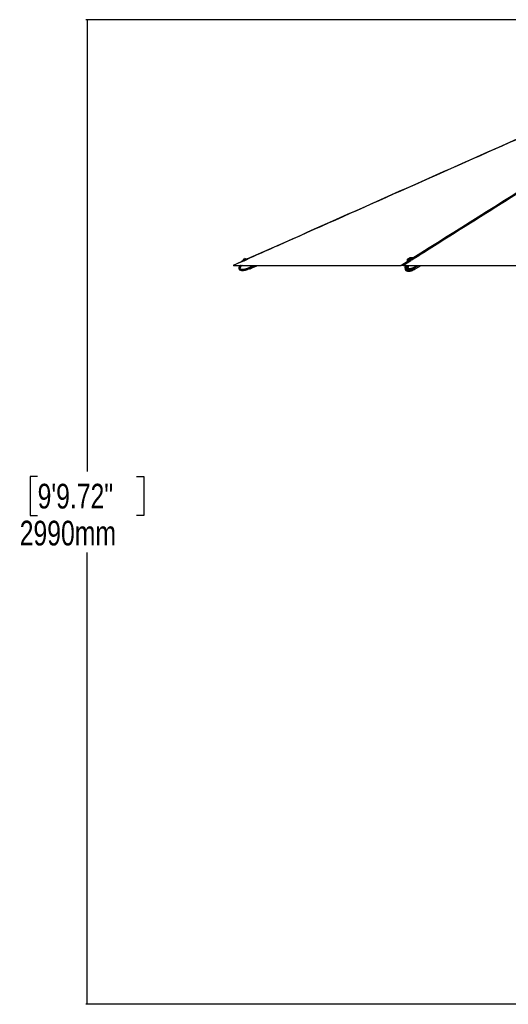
# Model space of a CAD drawing. Header units: millimetres. Extents: x 20 to 26059, y 28 to 17777.
# Tile 67 of 90: x 17762 to 20731, y 2281 to 8261. Entities that reach past the tile are written whole.
import ezdxf

# ---------------------------------------------------------------- set-up
doc = ezdxf.new("R2010")
doc.units = ezdxf.units.MM
doc.header["$LTSCALE"] = 2
doc.layers.add('COMPONENT_GEOMETRY', color=7, linetype='Continuous')
doc.styles.add('SLDTEXTSTYLE0', font='TXT', dxfattribs={"width": 0.75})
doc.dimstyles.new('SLDDIMSTYLE1', dxfattribs={"dimtxt": 150, "dimasz": 6.604, "dimexe": 0, "dimexo": 0.0625, "dimgap": 37.5, "dimtad": 0, "dimtih": 1, "dimtoh": 1, "dimdec": 1, "dimrnd": 1e-09, "dimzin": 12, "dimdsep": 46, "dimtxsty": 'SLDTEXTSTYLE0', "dimsah": 1, "dimcen": 0.09, "dimadec": 0, "dimazin": 3, "dimtfac": 1, "dimtdec": 1, "dimtofl": 0, "dimtmove": 0, "dimatfit": 3, "dimfxl": 1, "dimfrac": 2, "dimtolj": 1, "dimtzin": 12, "dimarcsym": 0})

# ---------------------------------------------------------------- blocks, each defined once
blk = doc.blocks.new('_D_4')
at = {"layer": 'COMPONENT_GEOMETRY', "color": 7}
for p, q in [((22338.3, 8261.3), (18165.1, 8261.3)), ((18171.5, 8261.3), (18171.5, 5517.8)), ((17871.3, 5487.4), (17825.6, 5487.4)), ((17825.6, 5487.4), (17825.6, 5249.2)), ((18471.6, 5487.4), (18517.3, 5487.4)), ((18517.3, 5487.4), (18517.3, 5249.2)), ((17825.6, 5249.2), (17871.3, 5249.2)), ((18517.3, 5249.2), (18471.6, 5249.2)), ((18171.5, 2281.3), (18171.5, 5024.8)), ((22362, 2281.3), (18165.1, 2281.3))]:
    blk.add_line(p, q, dxfattribs=at)
for points in [[(18171.5, 8261.3), (18170.4, 8254.7), (18172.5, 8254.7)], [(18171.5, 2281.3), (18172.5, 2287.9), (18170.4, 2287.9)]]:
    blk.add_solid(points, dxfattribs=at)
at = {"layer": 'COMPONENT_GEOMETRY', "color": 7, "char_height": 150, "attachment_point": 1, "style": 'SLDTEXTSTYLE0'}
for s, insert in [('9\'9.72"', (17871.3, 5442.6)), ('2990mm', (17762.3, 5218.2))]:
    blk.add_mtext(s, dxfattribs=dict(at, insert=insert))

msp = doc.modelspace()

# ---------------------------------------------------------------- linework, layer by layer
at = {"color": 7, "linetype": 'Continuous', "lineweight": 25}
for p, q in [((19112.85, 6793), (19059.63, 6769.35)), ((19061.78, 6769.33), (20078.73, 6769.33)), ((19111.74, 6795.53), (19112.87, 6792.94)), ((19119.94, 6799.97), (19120.24, 6799.3)), ((19137.63, 6806.96), (19137.33, 6807.63)), ((19147.23, 6808.22), (19146.15, 6810.68)), ((19165.49, 6759.82), (19161.3, 6769.33)), ((19165.45, 6769.33), (19168.86, 6761.57)), ((19165.49, 6759.81), (19168.37, 6761.08)), ((19165.49, 6759.82), (19165.49, 6759.81)), ((19169.15, 6761.41), (19165.67, 6769.33)), ((19169.15, 6761.42), (19165.67, 6769.33)), ((19172.71, 6753.31), (19209.1, 6769.33)), ((20093.75, 6769.33), (22548.88, 6769.33)), ((20115.78, 6802.28), (20116.77, 6799.07)), ((20124.44, 6805.74), (20124.66, 6805.04)), ((20128.92, 6811.75), (20129.9, 6813.01)), ((20131.18, 6811.64), (20128.92, 6811.75)), ((20129.9, 6813.01), (20133.14, 6814.15)), ((20130.31, 6811.68), (20129.9, 6813.01)), ((20134.42, 6812.79), (20131.18, 6811.64)), ((20133.14, 6814.15), (20135.4, 6814.04)), ((20133.65, 6812.52), (20133.14, 6814.15)), ((20135.4, 6814.04), (20134.42, 6812.79)), ((20142.8, 6810.68), (20142.58, 6811.38)), ((20146.17, 6803.21), (20146.06, 6803.56)), ((20152.68, 6810.24), (20151.68, 6813.44)), ((20167.36, 6757.84), (20169.47, 6759.15)), ((20170.18, 6764.51), (20168.68, 6769.33)), ((20169.88, 6760.07), (20169.76, 6759.98)), ((20171.83, 6761.27), (20169.88, 6760.07)), ((20169.95, 6759.45), (20185.88, 6769.33)), ((20170, 6750.06), (20200.86, 6769.33)), ((20170.18, 6764.51), (20172.22, 6765.77)), ((20170.18, 6764.51), (20170.18, 6764.51)), ((20172.37, 6765.95), (20171.31, 6769.33)), ((20172.77, 6766.11), (20171.77, 6769.33)), ((19148.08, 6745.13), (19145.59, 6743.31)), ((19148.08, 6745.1), (19145.59, 6743.31)), ((19156.27, 6748.48), (19150.56, 6746.55)), ((19156.27, 6748.45), (19150.56, 6746.52)), ((19162.44, 6749.01), (19159.2, 6748.9)), ((19162.44, 6749.01), (19159.2, 6748.87)), ((19162.87, 6749.12), (19169.05, 6751.7)), ((19167.64, 6755.37), (19167.48, 6755.29)), ((19170.39, 6756.58), (19167.64, 6755.37)), ((19172.16, 6753.07), (19169.05, 6751.7)), ((19172.47, 6753.86), (19171.3, 6756.52)), ((19171.3, 6756.52), (19171.3, 6756.52)), ((20110.48, 6746.63), (20110.18, 6746.81)), ((20142.42, 6740.4), (20144.33, 6738.58)), ((20147.05, 6743.76), (20143.02, 6741.82)), ((20143.59, 6742.09), (20144.48, 6741.47)), ((20144.48, 6741.47), (20152.91, 6743.28)), ((20152.1, 6740.38), (20146.66, 6738.57)), ((20156.24, 6744.3), (20150.28, 6744.18)), ((20152.1, 6749.86), (20150.96, 6749.48)), ((20152.91, 6743.28), (20154.49, 6744.27)), ((20159.05, 6753.2), (20155.01, 6751.27)), ((20159.05, 6743.73), (20155.01, 6741.79)), ((20157.72, 6744.41), (20162.09, 6747)), ((20158.58, 6744.3), (20159.97, 6744.16)), ((20164.29, 6748.37), (20162.09, 6747)), ((20167.41, 6748.45), (20169.52, 6749.76))]:
    msp.add_line(p, q, dxfattribs=at)
at = {"color": 8, "linetype": 'Continuous', "lineweight": 25}
for p, q in [((19168.37, 6761.08), (19164.74, 6769.33)), ((19165.4, 6769.33), (19168.92, 6761.32)), ((19169.05, 6761.65), (19168.86, 6761.57)), ((19169.15, 6761.42), (19187.13, 6769.33)), ((19170.05, 6759.37), (19169.89, 6759.3)), ((19171.14, 6756.91), (19199.36, 6769.33)), ((20078.73, 6769.33), (20123.14, 6797.25)), ((20138.39, 6797.4), (20093.75, 6769.33)), ((20172.22, 6765.77), (20171.11, 6769.33)), ((20172.35, 6761.6), (20184.82, 6769.33)), ((20172.77, 6766.11), (20177.96, 6769.33)), ((20142.25, 6740.97), (20142.42, 6740.4)), ((20144.33, 6738.58), (20143.31, 6741.96)), ((20145.69, 6741.73), (20146.66, 6738.57)), ((20152.1, 6740.38), (20151.31, 6742.93)), ((20154.27, 6744.13), (20155.01, 6741.79)), ((20159.05, 6743.73), (20158.88, 6744.27))]:
    msp.add_line(p, q, dxfattribs=at)
at = {"color": 7, "linetype": 'Continuous', "lineweight": 25, "flags": 128}
for points in [[(19103, 6769.33), (19101.83, 6768.03), (19099.98, 6765.77), (19098.26, 6763.4), (19095.99, 6759.55), (19095.36, 6758.19), (19094.6, 6756.12), (19094.07, 6753.96), (19093.92, 6752.88), (19093.9, 6750.64), (19094.05, 6749.51), (19094.49, 6747.93), (19095.21, 6746.4), (19096.15, 6745.06), (19097.32, 6743.84), (19098.25, 6743.08), (19100.33, 6741.78), (19101.46, 6741.24), (19103.46, 6740.46), (19105.53, 6739.86), (19107.68, 6739.4), (19109.86, 6739.07), (19112.79, 6738.79), (19115.75, 6738.68), (19118.73, 6738.7), (19121.71, 6738.85), (19124.74, 6739.12), (19127.76, 6739.48), (19130.78, 6739.93), (19133.79, 6740.46), (19139.51, 6741.67), (19145.18, 6743.13), (19145.18, 6743.13)], [(19111.74, 6795.53), (19111.75, 6795.54), (19112.22, 6795.75), (19113.34, 6796.25), (19115.05, 6797.01), (19117.3, 6798.01), (19120, 6799.2), (19123.04, 6800.54), (19126.3, 6801.98), (19129.67, 6803.46), (19133.01, 6804.93), (19136.2, 6806.33), (19139.1, 6807.6), (19141.61, 6808.71), (19143.64, 6809.59), (19145.11, 6810.23), (19145.95, 6810.59), (19146.15, 6810.68)], [(19114.3, 6792.85), (19114.75, 6793.05), (19116.46, 6793.81), (19118.71, 6794.8), (19121.41, 6795.99), (19124.45, 6797.34), (19127.71, 6798.78), (19131.08, 6800.26), (19134.42, 6801.73), (19137.61, 6803.13), (19140.51, 6804.4), (19143.02, 6805.5), (19145.05, 6806.39), (19146.1, 6806.84)], [(19119.94, 6799.97), (19120.1, 6800.05), (19120.86, 6800.39), (19122.2, 6800.98), (19124.02, 6801.78), (19126.18, 6802.74), (19128.52, 6803.77), (19130.87, 6804.8), (19133.06, 6805.76), (19134.91, 6806.57), (19136.3, 6807.18), (19137.13, 6807.54), (19137.33, 6807.63)], [(19122.38, 6806.22), (19122.59, 6806.32), (19123.41, 6806.69), (19124.74, 6807.27), (19126.37, 6807.99), (19128.06, 6808.73), (19129.54, 6809.38), (19130.6, 6809.84), (19131.06, 6810.05), (19131.08, 6810.05)], [(19171.14, 6756.91), (19170.96, 6757.32), (19170.75, 6757.79), (19170.52, 6758.31), (19170.27, 6758.88), (19170.01, 6759.48), (19169.73, 6760.11), (19169.44, 6760.76), (19169.15, 6761.42)], [(19170.15, 6759.16), (19170.06, 6759.36), (19169.95, 6759.6), (19169.84, 6759.86), (19169.71, 6760.14), (19169.58, 6760.44), (19169.44, 6760.76), (19169.3, 6761.08), (19169.15, 6761.41)], [(20117.94, 6806.05), (20116.55, 6804.66), (20115.82, 6803.38), (20115.78, 6802.28), (20116.42, 6801.4), (20117.74, 6800.76), (20119.67, 6800.4), (20122.14, 6800.32), (20125.05, 6800.53), (20128.3, 6801.03), (20131.75, 6801.78), (20135.29, 6802.77), (20138.76, 6803.96), (20142.04, 6805.29), (20145, 6806.73), (20147.53, 6808.21), (20149.52, 6809.67), (20150.91, 6811.07), (20151.64, 6812.34), (20151.68, 6813.44), (20151.03, 6814.32), (20149.72, 6814.96), (20147.79, 6815.32), (20145.32, 6815.4), (20142.41, 6815.19), (20139.16, 6814.7), (20137.77, 6814.42)], [(20116.77, 6799.07), (20117.42, 6798.19), (20118.73, 6797.56), (20120.66, 6797.19), (20123.13, 6797.11), (20126.05, 6797.33), (20129.29, 6797.82), (20132.75, 6798.58), (20136.28, 6799.57), (20139.76, 6800.75), (20143.04, 6802.09), (20146, 6803.52), (20148.52, 6805), (20150.52, 6806.47), (20151.91, 6807.86), (20152.64, 6809.13), (20152.68, 6810.23), (20152.68, 6810.24)], [(20124.42, 6806.15), (20124.59, 6805.46), (20125.41, 6804.97), (20126.84, 6804.75)], [(20124.66, 6805.04), (20124.81, 6804.77), (20125.63, 6804.28), (20127.05, 6804.06)], [(20126.84, 6804.75), (20128.76, 6804.81), (20131.03, 6805.15), (20133.48, 6805.74), (20135.94, 6806.54), (20138.22, 6807.49), (20140.15, 6808.52), (20141.58, 6809.55), (20142.42, 6810.51), (20142.6, 6811.32), (20142.37, 6811.73)], [(20127.05, 6804.06), (20128.97, 6804.12), (20131.24, 6804.46), (20133.7, 6805.05), (20136.16, 6805.85), (20138.44, 6806.8), (20140.36, 6807.82), (20141.8, 6808.85), (20142.64, 6809.81), (20142.82, 6810.62), (20142.8, 6810.68)], [(20128.82, 6811), (20130.26, 6811.08), (20131.99, 6811.45), (20133.75, 6812.03), (20135.26, 6812.75), (20136.3, 6813.49), (20136.71, 6814.14), (20136.43, 6814.6), (20135.5, 6814.8), (20134.06, 6814.71), (20132.33, 6814.35), (20130.58, 6813.76), (20129.07, 6813.05), (20128.02, 6812.31), (20127.61, 6811.66), (20127.89, 6811.2), (20128.82, 6811)], [(20169.7, 6759.3), (20170.82, 6760.06), (20172.35, 6761.6)], [(20172.37, 6765.95), (20172.37, 6765.94), (20172.36, 6765.9), (20172.33, 6765.86), (20172.28, 6765.82), (20172.22, 6765.77)], [(19169.05, 6751.7), (19169.02, 6751.76), (19168.95, 6751.94), (19168.82, 6752.23), (19168.65, 6752.63), (19168.42, 6753.13), (19168.15, 6753.75), (19167.84, 6754.47), (19167.48, 6755.29)], [(19172.48, 6753.81), (19172.61, 6753.54), (19172.71, 6753.31), (19172.61, 6753.55), (19172.31, 6754.24), (19171.81, 6755.37), (19171.14, 6756.91)]]:
    msp.add_lwpolyline(points, dxfattribs=at)
at = {"color": 7, "linetype": 'Continuous', "lineweight": 25}
for centre, radius, start, end in [((19130.56, 6799.43), 10.63, 140.295957, 177.093605), ((19130.56, 6799.43), 10.63, 50.416938, 87.214585), ((19203.46, 6681.72), 86.76, 113.456131, 113.851981), ((20139.84, 6777.34), 36.12, 111.360353, 127.338744), ((20134.87, 6804.19), 10.63, 128.407548, 169.381833), ((20134.87, 6804.19), 10.63, 45.171882, 86.146168), ((20168.15, 6764.26), 4.97, 327.624748, 21.849113), ((19170.21, 6757.11), 0.56, 289.320722, 16.90284), ((20148.06, 6750.73), 7.31, 258.684538, 296.514882), ((20149.76, 6736.57), 5.81, 90.908612, 113.314058), ((20164.1, 6762.61), 13.87, 232.788878, 295.161251)]:
    msp.add_arc(centre, radius, start, end, dxfattribs=at)
at = {"color": 8, "linetype": 'Continuous', "lineweight": 25}
for centre, radius, start, end in [((20162.37, 6765.83), 9.42, 301.984376, 321.606767), ((20162.83, 6764.39), 17.4, 234.911531, 267.536616), ((20162.27, 6756.86), 9.86, 268.946902, 301.442647)]:
    msp.add_arc(centre, radius, start, end, dxfattribs=at)
at = {"color": 7, "linetype": 'Continuous', "lineweight": 25}
for centre, major_axis, ratio, start_param, end_param in [((19130.35, 6799.9), (8.7, 3.83), 0.0156602, 4.1199863, 5.2560833), ((19168.46, 6761.1), (-2.42, 5.49), 0.0149196, 1.5690011, 2.5315518), ((19168.91, 6761.59), (-1.21, 2.75), 0.0166651, 1.569001, 2.5485741), ((19169.01, 6761.34), (-2.18, 4.94), 0.0166651, 1.569001, 2.5315517), ((19163.95, 6773.22), (-7.35, 16.7), 0.0166651, 2.5485741, 3.1397973), ((20158.09, 6777.69), (-11.32, 18.57), 0.6359589, 3.146723, 3.3742105), ((20168.04, 6765.8), (-3.13, 5.12), 0.6368561, 3.3738443, 4.336395), ((19163.4, 6772.98), (-8.76, 19.91), 0.0161836, 2.5315518, 3.1397973), ((19163.95, 6773.22), (-8.52, 19.36), 0.0166651, 2.5315517, 3.1402924), ((20158.09, 6768.27), (-11.37, 18.54), 0.6343786, 2.7616319, 3.1669923)]:
    msp.add_ellipse(centre, major_axis=major_axis, ratio=ratio, start_param=start_param, end_param=end_param, dxfattribs=at)
at = {"color": 8, "linetype": 'Continuous', "lineweight": 25}
msp.add_ellipse((20158.09, 6768.27), major_axis=(-11.68, 18.35), ratio=0.6583803, start_param=2.1991888, end_param=2.7508127, dxfattribs=at)
at = {"color": 7, "linetype": 'Continuous', "lineweight": 25}
for points, knots in [([(21802.06, 7987.83), (21680.26, 7933.63), (21324.46, 7775.29), (20500.5, 7408.93), (19708.86, 7056.99), (19151.27, 6809.11), (19061.78, 6769.33)], [0, 0, 0, 0, 0.133354, 0.3895813, 0.9020384, 1, 1, 1, 1]), ([(21800.39, 7987.84), (21779.97, 7978.76), (21545.61, 7874.47), (20833.14, 7557.77), (19969.17, 7173.65), (19319.15, 6884.71), (19147.21, 6808.28)], [0, 0, 0, 0, 0.0230888, 0.2650394, 0.8055818, 1, 1, 1, 1]), ([(19061.78, 6769.33), (19061.65, 6769.33), (19060.94, 6769.33), (19060.04, 6769.33), (19059.47, 6769.33), (19059.63, 6769.33), (19059.64, 6769.33)], [0, 0, 0, 0, 0.0974599, 0.5218186, 0.9584682, 1, 1, 1, 1]), ([(19165.49, 6759.81), (19165.63, 6759.51), (19165.92, 6758.9), (19166.34, 6758.01), (19166.75, 6757.17), (19167.09, 6756.46), (19167.39, 6755.87), (19167.56, 6755.54), (19167.64, 6755.38), (19167.64, 6755.37)], [0, 0, 0, 0, 0.1727117, 0.3504341, 0.523145, 0.7008597, 0.8420721, 0.9859711, 1, 1, 1, 1]), ([(20093.75, 6769.33), (20093.39, 6769.33), (20091.57, 6769.33), (20088.44, 6769.33), (20084.56, 6769.33), (20081.27, 6769.33), (20079.51, 6769.33), (20078.78, 6769.33), (20078.73, 6769.33)], [0, 0, 0, 0, 0.0530565, 0.2728854, 0.4925364, 0.7381047, 0.9839564, 1, 1, 1, 1]), ([(20107.88, 6769.33), (20107.73, 6769.08), (20106.95, 6767.67), (20105.98, 6765.18), (20104.98, 6762.12), (20104.35, 6759.42), (20104.13, 6756.83), (20104.33, 6754.35), (20104.94, 6752.21), (20105.92, 6750.36), (20107.15, 6748.95), (20108.55, 6747.7), (20109.59, 6747.11), (20110.17, 6746.78)], [0, 0, 0, 0, 0.0368405, 0.202581, 0.3191074, 0.4201308, 0.519691, 0.6118664, 0.6986166, 0.7702058, 0.8492005, 0.9157758, 1, 1, 1, 1]), ([(20160.01, 6753.63), (20160.11, 6753.69), (20162.63, 6754.93), (20165.05, 6756.42), (20167.36, 6757.84)], [0, 0, 0, 0, 0.0415438, 1, 1, 1, 1]), ([(20170.18, 6764.51), (20170.27, 6764.2), (20170.45, 6763.59), (20170.56, 6762.71), (20170.55, 6761.87), (20170.43, 6761.16), (20170.21, 6760.57), (20170.01, 6760.24), (20169.89, 6760.08), (20169.88, 6760.07)], [0, 0, 0, 0, 0.1727117, 0.3504341, 0.523145, 0.7008597, 0.8420721, 0.9859711, 1, 1, 1, 1]), ([(19145.18, 6743.13), (19145.21, 6743.15), (19145.26, 6743.17), (19145.5, 6743.27), (19145.59, 6743.31)], [0, 0, 0, 0, 0.64357563, 1, 1, 1, 1]), ([(19145.59, 6743.31), (19145.44, 6743.24), (19145.22, 6743.14), (19145.19, 6743.13), (19145.18, 6743.13)], [0, 0, 0, 0, 0.64357607, 1, 1, 1, 1]), ([(19148.08, 6745.13), (19148.24, 6745.29), (19148.57, 6745.6), (19149.4, 6746.1), (19150.12, 6746.4), (19150.51, 6746.53), (19150.56, 6746.55)], [0, 0, 0, 0, 0.320917, 0.6423854, 0.9503785, 1, 1, 1, 1]), ([(19150.56, 6746.52), (19150.24, 6746.4), (19149.58, 6746.16), (19148.77, 6745.7), (19148.3, 6745.34), (19148.12, 6745.15), (19148.08, 6745.1)], [0, 0, 0, 0, 0.2990505, 0.5979905, 0.9014906, 1, 1, 1, 1]), ([(19156.27, 6748.48), (19156.44, 6748.54), (19156.78, 6748.65), (19157.29, 6748.78), (19157.79, 6748.87), (19158.25, 6748.92), (19158.69, 6748.94), (19159, 6748.92), (19159.16, 6748.9), (19159.2, 6748.9)], [0, 0, 0, 0, 0.1503438, 0.3052734, 0.4555505, 0.6097905, 0.7678779, 0.9300431, 1, 1, 1, 1]), ([(19159.2, 6748.87), (19159.09, 6748.88), (19158.85, 6748.91), (19158.4, 6748.9), (19157.9, 6748.85), (19157.37, 6748.76), (19156.81, 6748.63), (19156.45, 6748.51), (19156.27, 6748.45)], [0, 0, 0, 0, 0.1670415, 0.338809, 0.5058933, 0.6782451, 0.8365005, 1, 1, 1, 1]), ([(19162.44, 6749.01), (19162.59, 6749.05), (19162.84, 6749.11), (19162.86, 6749.11), (19162.87, 6749.12)], [0, 0, 0, 0, 0.6351848, 1, 1, 1, 1]), ([(19162.87, 6749.12), (19162.84, 6749.11), (19162.79, 6749.1), (19162.53, 6749.03), (19162.44, 6749.01)], [0, 0, 0, 0, 0.6350635, 1, 1, 1, 1]), ([(19172.47, 6753.86), (19172.49, 6753.8), (19172.53, 6753.67), (19172.51, 6753.46), (19172.42, 6753.28), (19172.3, 6753.14), (19172.2, 6753.09), (19172.16, 6753.07)], [0, 0, 0, 0, 0.2146538, 0.4293071, 0.6439758, 0.8586748, 1, 1, 1, 1]), ([(20104.98, 6752.39), (20104.98, 6752.39), (20104.71, 6751.57), (20104.36, 6749.82), (20104.13, 6747.24), (20104.33, 6744.75), (20104.95, 6742.62), (20105.93, 6740.77), (20107.16, 6739.37), (20108.54, 6738.14), (20109.55, 6737.57), (20110.11, 6737.25)], [0, 0, 0, 0, 0.0011777, 0.1503332, 0.2971816, 0.4330819, 0.5609235, 0.6665369, 0.7828231, 0.8809094, 1, 1, 1, 1]), ([(20150.16, 6749.03), (20149.59, 6748.59), (20147.77, 6747.2), (20144.18, 6744.78), (20139.35, 6741.88), (20134.44, 6739.47), (20129.96, 6737.7), (20126.3, 6736.58), (20122.97, 6735.87), (20119.91, 6735.48), (20116.72, 6735.44), (20114.06, 6735.78), (20112.04, 6736.38), (20110.92, 6736.79), (20110.3, 6737.17), (20110.12, 6737.28)], [0, 0, 0, 0, 0.0464488, 0.1483186, 0.2856428, 0.4234349, 0.5220323, 0.6209159, 0.6923389, 0.7639854, 0.8413565, 0.9194448, 0.9530181, 0.9867813, 1, 1, 1, 1]), ([(20110.44, 6737.17), (20111.23, 6736.76), (20113.57, 6735.5), (20118.6, 6734.21), (20122.67, 6734.01), (20125.1, 6733.9)], [0, 0, 0, 0, 0.1671099, 0.5015432, 1, 1, 1, 1]), ([(20110.51, 6746.7), (20111.27, 6746.3), (20113.61, 6745.07), (20116.84, 6744.14), (20119.17, 6743.98), (20119.85, 6743.93)], [0, 0, 0, 0, 0.2540313, 0.7818307, 1, 1, 1, 1]), ([(20125.32, 6743.45), (20128.1, 6743.61), (20133.15, 6743.91), (20139.13, 6745.32), (20143.1, 6746.48), (20145.39, 6747.24), (20147.64, 6748.04), (20149.42, 6748.7), (20150.7, 6749.26), (20150.99, 6749.39)], [0, 0, 0, 0, 0.3099318, 0.5640938, 0.6909232, 0.7788811, 0.8370398, 0.9635726, 1, 1, 1, 1]), ([(20131.43, 6734.47), (20132.12, 6734.52), (20135.12, 6734.75), (20139.11, 6735.82), (20143.15, 6736.99), (20145.46, 6737.76), (20147.71, 6738.58), (20149.51, 6739.25), (20150.8, 6739.83), (20151.11, 6739.96)], [0, 0, 0, 0, 0.0997985, 0.4322911, 0.5979383, 0.7123788, 0.7874223, 0.9504698, 1, 1, 1, 1]), ([(20142.42, 6740.4), (20142.33, 6740.55), (20142.14, 6740.87), (20142.33, 6741.37), (20142.71, 6741.67), (20142.98, 6741.8), (20143.02, 6741.82)], [0, 0, 0, 0, 0.320917, 0.6423854, 0.9503785, 1, 1, 1, 1]), ([(20143.03, 6741.15), (20143.03, 6741.15), (20143.03, 6741.08), (20142.97, 6741.05), (20142.89, 6741.08), (20142.79, 6741.19), (20142.69, 6741.31), (20142.61, 6741.47), (20142.59, 6741.52)], [0, 0, 0, 0, 0.0298871, 0.27730407, 0.531608, 0.62573459, 0.87929864, 1, 1, 1, 1]), ([(20143, 6741.16), (20143.04, 6741.28), (20143.11, 6741.5), (20143.05, 6741.73), (20143.03, 6741.82)], [0, 0, 0, 0, 0.5657161, 1, 1, 1, 1]), ([(20145.21, 6738.4), (20144.97, 6738.41), (20144.59, 6738.43), (20144.4, 6738.54), (20144.33, 6738.58)], [0, 0, 0, 0, 0.6435756, 1, 1, 1, 1]), ([(20146.66, 6738.57), (20146.32, 6738.51), (20145.79, 6738.41), (20145.36, 6738.4), (20145.21, 6738.4)], [0, 0, 0, 0, 0.6435761, 1, 1, 1, 1]), ([(20147.05, 6743.76), (20147.18, 6743.82), (20147.43, 6743.93), (20147.89, 6744.06), (20148.38, 6744.15), (20148.91, 6744.2), (20149.47, 6744.22), (20149.93, 6744.2), (20150.2, 6744.18), (20150.28, 6744.18)], [0, 0, 0, 0, 0.1503438, 0.3052734, 0.4555505, 0.6097905, 0.7678779, 0.9300431, 1, 1, 1, 1]), ([(20149.67, 6742.38), (20149.69, 6742.26), (20149.75, 6742.02), (20149.66, 6741.67), (20149.47, 6741.37), (20149.17, 6741.15), (20148.88, 6741.06), (20148.57, 6741.04), (20148.26, 6741.09), (20147.9, 6741.27), (20147.61, 6741.55), (20147.51, 6741.79), (20147.46, 6741.91)], [0, 0, 0, 0, 0.1043681, 0.2087075, 0.3127248, 0.4190019, 0.5282372, 0.5686689, 0.6775865, 0.7865951, 0.8932335, 1, 1, 1, 1]), ([(20152.1, 6749.86), (20152.42, 6750.01), (20153.07, 6750.33), (20154.06, 6750.82), (20154.69, 6751.13), (20154.97, 6751.25), (20155.01, 6751.27)], [0, 0, 0, 0, 0.320917, 0.6423854, 0.9503785, 1, 1, 1, 1]), ([(20155.01, 6741.79), (20154.76, 6741.68), (20154.25, 6741.44), (20153.32, 6740.97), (20152.59, 6740.61), (20152.19, 6740.42), (20152.1, 6740.38)], [0, 0, 0, 0, 0.2990505, 0.5979905, 0.9014906, 1, 1, 1, 1]), ([(20156.93, 6744.37), (20156.89, 6744.3), (20156.79, 6744.14), (20156.62, 6744.02), (20156.4, 6743.93), (20156.17, 6743.92), (20155.9, 6744.04), (20155.67, 6744.27), (20155.57, 6744.51), (20155.53, 6744.62)], [0, 0, 0, 0, 0.1024085, 0.2711676, 0.3336311, 0.5018992, 0.670308, 0.8350551, 1, 1, 1, 1]), ([(20156.24, 6744.3), (20156.59, 6744.34), (20157.14, 6744.4), (20157.57, 6744.4), (20157.72, 6744.41)], [0, 0, 0, 0, 0.6351848, 1, 1, 1, 1]), ([(20157.72, 6744.41), (20157.96, 6744.4), (20158.34, 6744.39), (20158.52, 6744.32), (20158.58, 6744.3)], [0, 0, 0, 0, 0.6350635, 1, 1, 1, 1]), ([(20159.05, 6753.2), (20159.17, 6753.25), (20159.4, 6753.37), (20159.66, 6753.49), (20159.87, 6753.58), (20160, 6753.63), (20160.05, 6753.65), (20160.03, 6753.63), (20159.98, 6753.61), (20159.97, 6753.61)], [0, 0, 0, 0, 0.1503438, 0.3052734, 0.4555505, 0.6097905, 0.7678779, 0.9300431, 1, 1, 1, 1]), ([(20160.03, 6744.19), (20160.03, 6744.19), (20160.02, 6744.19), (20159.9, 6744.14), (20159.7, 6744.05), (20159.42, 6743.92), (20159.18, 6743.8), (20159.05, 6743.73)], [0, 0, 0, 0, 0.1646146, 0.3757181, 0.593477, 0.7934256, 1, 1, 1, 1]), ([(20160.03, 6744.2), (20160.15, 6744.26), (20162.67, 6745.51), (20165.1, 6747.02), (20167.42, 6748.45)], [0, 0, 0, 0, 0.045698, 1, 1, 1, 1])]:
    msp.add_open_spline(points, degree=3, knots=knots, dxfattribs=at)
at = {"color": 8, "linetype": 'Continuous', "lineweight": 25}
for points, knots in [([(22030.51, 7987.83), (21944.53, 7933.63), (21693.33, 7775.29), (21110.91, 7408.93), (20568.74, 7067.98), (20191.98, 6831.1), (20146.2, 6802.31)], [0, 0, 0, 0, 0.1370643, 0.4004204, 0.9271354, 1, 1, 1, 1]), ([(20150.46, 6814.42), (20416.04, 6981.37), (20827.29, 7239.89), (21384.33, 7590.03), (21740.94, 7814.18), (21952.05, 7946.84), (22017.3, 7987.83)], [0, 0, 0, 0, 0.4269217, 0.6610921, 0.8952626, 1, 1, 1, 1]), ([(19167.48, 6755.29), (19167.48, 6755.29), (19165.55, 6754.3), (19161.66, 6752.41), (19155.01, 6749.5), (19147.52, 6746.63), (19139.94, 6744.22), (19133.02, 6742.46), (19127.41, 6741.35), (19122.31, 6740.64), (19117.63, 6740.26), (19112.79, 6740.22), (19108.77, 6740.57), (19105.72, 6741.16), (19103.5, 6741.76), (19101.21, 6742.66), (19099.25, 6743.79), (19097.79, 6745.01), (19096.81, 6746.1), (19096.01, 6747.35), (19095.42, 6748.74), (19095.08, 6750.32), (19095.02, 6751.98), (19095.24, 6753.94), (19095.85, 6756.15), (19097.34, 6759.63), (19100.17, 6763.83), (19103.1, 6767.37), (19104.97, 6769.06), (19105.28, 6769.33)], [0, 0, 0, 0, 0.0000012, 0.0639988, 0.1280944, 0.2144976, 0.3011953, 0.3632319, 0.4254486, 0.4703874, 0.5154667, 0.564148, 0.6132805, 0.6344045, 0.655648, 0.6810506, 0.7070265, 0.7218723, 0.7370293, 0.750035, 0.7653615, 0.7812223, 0.7974816, 0.814139, 0.8391752, 0.8647687, 0.9255287, 0.9879925, 1, 1, 1, 1]), ([(19113.23, 6769.33), (19112.47, 6768.68), (19110.71, 6767.18), (19108.41, 6764.93), (19106.3, 6762.65), (19104.59, 6760.57), (19103.01, 6758.35), (19101.79, 6756.26), (19100.94, 6754.33), (19100.53, 6752.9), (19100.38, 6751.75), (19100.39, 6751), (19100.52, 6750.35), (19100.72, 6749.85), (19101.04, 6749.36), (19101.47, 6748.9), (19102.28, 6748.24), (19103.51, 6747.56), (19105.14, 6746.94), (19106.82, 6746.48), (19108.67, 6746.12), (19110.69, 6745.86), (19112.89, 6745.71), (19115.1, 6745.67), (19118, 6745.73), (19121.57, 6746), (19126.37, 6746.63), (19131.72, 6747.64), (19136.99, 6748.93), (19141.63, 6750.26), (19145.67, 6751.56), (19149.67, 6752.98), (19154.33, 6754.77), (19159.63, 6757), (19163.54, 6758.88), (19165.49, 6759.82)], [0, 0, 0, 0, 0.0324304, 0.0753003, 0.1042798, 0.1333431, 0.162803, 0.19251, 0.2117817, 0.2313727, 0.2403739, 0.2495506, 0.2555341, 0.2617206, 0.2668072, 0.2743507, 0.2820795, 0.3006839, 0.3198094, 0.3384555, 0.3572205, 0.3809335, 0.4047354, 0.4287343, 0.4527772, 0.4988504, 0.5450829, 0.6101565, 0.6754334, 0.7212938, 0.7671992, 0.8132257, 0.8592873, 0.929589, 1, 1, 1, 1]), ([(20110.18, 6746.81), (20109.8, 6747.02), (20108.85, 6747.54), (20107.67, 6748.57), (20106.66, 6749.78), (20105.98, 6750.88), (20105.42, 6752.13), (20105.01, 6753.52), (20104.76, 6755.1), (20104.7, 6756.76), (20104.83, 6758.72), (20105.2, 6760.93), (20106.14, 6764.39), (20107.23, 6767.24), (20108.25, 6769.05), (20108.4, 6769.33)], [0, 0, 0, 0, 0.0658919, 0.1608804, 0.2151689, 0.2705948, 0.3181543, 0.3742003, 0.4322002, 0.4916572, 0.5525702, 0.6441228, 0.7377131, 0.9599004, 1, 1, 1, 1]), ([(20112.61, 6769.33), (20112.42, 6768.96), (20111.6, 6767.38), (20110.72, 6765.25), (20109.9, 6762.78), (20109.41, 6760.93), (20109.1, 6759.14), (20108.92, 6757.31), (20108.9, 6755.81), (20109.06, 6754.15), (20109.34, 6752.7), (20109.84, 6751.2), (20110.52, 6749.82), (20111.27, 6748.73), (20112.25, 6747.6), (20113.24, 6746.74), (20114.48, 6745.89), (20115.7, 6745.22), (20117.18, 6744.62), (20118.69, 6744.16), (20120.41, 6743.79), (20122.31, 6743.55), (20124.01, 6743.44), (20125.03, 6743.46), (20125.34, 6743.46)], [0, 0, 0, 0, 0.0319807, 0.134079, 0.1683859, 0.2186046, 0.2694371, 0.294534, 0.3455875, 0.3717004, 0.4091768, 0.4477454, 0.485222, 0.5236402, 0.5512233, 0.6073631, 0.6358838, 0.6848187, 0.7341437, 0.7843412, 0.8347287, 0.9020666, 0.9696269, 1, 1, 1, 1]), ([(20169.76, 6759.98), (20169.76, 6759.98), (20168.27, 6759), (20165.26, 6757.12), (20160.14, 6754.21), (20154.38, 6751.35), (20148.57, 6748.95), (20143.27, 6747.2), (20138.99, 6746.1), (20135.1, 6745.4), (20131.55, 6745.02), (20127.89, 6744.99), (20124.86, 6745.35), (20122.58, 6745.94), (20120.93, 6746.55), (20119.23, 6747.45), (20117.79, 6748.59), (20116.73, 6749.81), (20116.03, 6750.9), (20115.46, 6752.15), (20115.05, 6753.54), (20114.81, 6755.12), (20114.79, 6756.78), (20114.98, 6758.74), (20115.46, 6760.95), (20116.65, 6764.41), (20118.01, 6767.25), (20119.26, 6769.06), (20119.45, 6769.33)], [0, 0, 0, 0, 0.0000013, 0.0683594, 0.1368221, 0.2291124, 0.3217173, 0.3879807, 0.4544366, 0.5024373, 0.5505881, 0.6025863, 0.6550665, 0.6776298, 0.7003207, 0.7274541, 0.7551998, 0.7710572, 0.7872469, 0.8011388, 0.8175095, 0.834451, 0.8518181, 0.8696105, 0.8963526, 0.9236899, 0.9885897, 1, 1, 1, 1]), ([(20127.4, 6769.33), (20126.94, 6768.7), (20126.02, 6767.41), (20124.72, 6765.35), (20123.5, 6763.14), (20122.55, 6761.05), (20121.89, 6759.11), (20121.55, 6757.69), (20121.42, 6756.54), (20121.41, 6755.79), (20121.5, 6755.14), (20121.64, 6754.64), (20121.87, 6754.15), (20122.18, 6753.69), (20122.78, 6753.03), (20123.69, 6752.34), (20124.89, 6751.72), (20126.14, 6751.26), (20127.51, 6750.9), (20129.02, 6750.64), (20130.66, 6750.48), (20132.31, 6750.44), (20134.47, 6750.5), (20137.14, 6750.76), (20140.74, 6751.39), (20144.75, 6752.39), (20148.7, 6753.67), (20152.2, 6755), (20155.23, 6756.29), (20158.25, 6757.7), (20161.76, 6759.49), (20165.76, 6761.71), (20168.7, 6763.58), (20170.18, 6764.51)], [0, 0, 0, 0, 0.0305441, 0.0619999, 0.093885, 0.1260374, 0.1468956, 0.1680993, 0.1778416, 0.1877736, 0.1942497, 0.2009455, 0.2064508, 0.2146153, 0.2229803, 0.2431163, 0.2638161, 0.2839972, 0.304307, 0.329972, 0.3557333, 0.3817077, 0.4077298, 0.4575958, 0.5076342, 0.5780646, 0.6487151, 0.6983507, 0.748035, 0.7978504, 0.8477039, 0.9237927, 1, 1, 1, 1]), ([(20106.18, 6750.18), (20106.12, 6749.96), (20105.9, 6749.19), (20105.72, 6748.1), (20105.64, 6746.94), (20105.66, 6746.19), (20105.76, 6745.55), (20105.9, 6745.05), (20106.12, 6744.56), (20106.42, 6744.1), (20106.97, 6743.44), (20107.81, 6742.76), (20108.9, 6742.14), (20110.03, 6741.68), (20111.27, 6741.33), (20112.63, 6741.07), (20114.1, 6740.93), (20115.57, 6740.89), (20117.51, 6740.95), (20119.89, 6741.22), (20123.08, 6741.87), (20126.09, 6742.7), (20128.14, 6743.48), (20128.89, 6743.77)], [0, 0, 0, 0, 0.0175584, 0.0616421, 0.0818968, 0.1025461, 0.1160102, 0.1299311, 0.141377, 0.1583515, 0.1757428, 0.2176067, 0.2606428, 0.3026005, 0.3448256, 0.3981846, 0.4517439, 0.5057462, 0.5598477, 0.6635219, 0.7675547, 0.9139837, 1, 1, 1, 1]), ([(20109.52, 6737.63), (20109.35, 6737.71), (20109.18, 6737.79), (20109.02, 6737.93), (20109.01, 6737.93)], [0, 0, 0, 0, 0.9589338, 1, 1, 1, 1]), ([(20125.09, 6733.91), (20125.56, 6733.91), (20126.74, 6733.92), (20128.63, 6734.07), (20130.76, 6734.34), (20132.9, 6734.7), (20135.03, 6735.16), (20137.8, 6735.86), (20141.21, 6736.88), (20143.88, 6737.89), (20145.21, 6738.4)], [0, 0, 0, 0, 0.0691098, 0.1724621, 0.2777475, 0.3831485, 0.48884, 0.5946082, 0.7971214, 1, 1, 1, 1])]:
    msp.add_open_spline(points, degree=3, knots=knots, dxfattribs=at)

# ---------------------------------------------------------------- dimensions: what is measured, and where the dimension line sits
at = {"layer": 'COMPONENT_GEOMETRY', "color": 7}
dim = msp.add_linear_dim(base=(18171.45, 2281.33), p1=(22340.84, 8261.33), p2=(22364.5, 2281.33), angle=90, dimstyle='SLDDIMSTYLE1', dxfattribs=at)
dim.commit()
dim.dimension.update_dxf_attribs({"geometry": '_D_4', "text_midpoint": (18171.45, 5271.33), "dimtype": 160})

doc.saveas('drawing.dxf')
